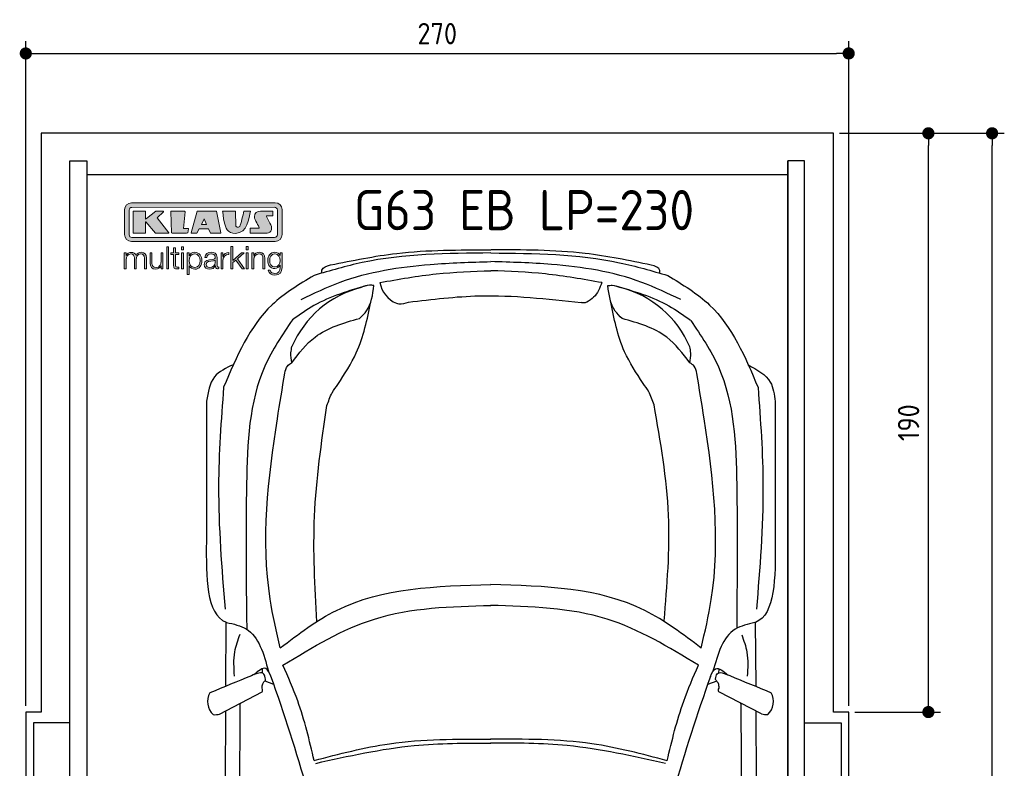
# Model space of a CAD drawing. Header units: millimetres. Extents: x -20 to 3211, y -1152 to 5573.
# Tile 2 of 2: x -20 to 3211, y 3115 to 5573. Entities that reach past the tile are written whole.
import ezdxf

# ---------------------------------------------------------------- set-up
doc = ezdxf.new("R2010")
doc.units = ezdxf.units.MM
for name, color, linetype in [('4', 3, 'Continuous'), ('5', 3, 'Continuous'), ('Car', 10, 'Continuous'), ('Logo', 7, 'Continuous')]:
    doc.layers.add(name, color=color, linetype=linetype)
doc.styles.get("Standard").update_dxf_attribs({"font": 'ISOCP.SHX'})
doc.dimstyles.new('GEN-ISO', dxfattribs={"dimscale": 20, "dimtxt": 3.5, "dimasz": 2, "dimexe": 2, "dimexo": 1, "dimgap": 1.5, "dimtad": 1, "dimdec": 1, "dimdsep": 46, "dimtxsty": 'Standard', "dimblk": 'PUNKT', "dimcen": 2, "dimclrd": 256, "dimclre": 256, "dimclrt": 2, "dimadec": 0, "dimazin": 0, "dimtp": 0.1, "dimtm": 0.1, "dimtfac": 0.71, "dimtdec": 1, "dimtmove": 2, "dimatfit": 3, "dimldrblk": 'PUNKT', "dimfxl": 0, "dimtolj": 1, "dimarcsym": 0})

# ---------------------------------------------------------------- blocks, each defined once
blk = doc.blocks.new('PUNKT')
at = {"layer": '4', "color": 0, "linetype": 'ByBlock'}
blk.add_line((-0.5, 0), (-1, 0), dxfattribs=at)
at = {"layer": '4', "color": 0, "linetype": 'ByBlock', "const_width": 0.5}
blk.add_lwpolyline([(-0.25, 0, 1), (0.25, 0, 1)], format="xyb", close=True, dxfattribs=at)
blk = doc.blocks.new('*D3')
at = {"layer": '5', "lineweight": -2}
for p, q in [((0, 3320), (0, 5502.1)), ((2700, 3320), (2700, 5502.1)), ((40, 5462.1), (2660, 5462.1))]:
    blk.add_line(p, q, dxfattribs=at)
at = {"layer": 'DEFPOINTS', "color": 0}
for p in [(2700, 5462.1), (0, 3300), (2700, 3300)]:
    blk.add_point(p, dxfattribs=at)
at = {"layer": '5', "lineweight": -2, "xscale": 40, "yscale": 40, "zscale": 40, "rotation": 180}
blk.add_blockref('PUNKT', (0, 5462.1), dxfattribs=at)
at = {"layer": '5', "lineweight": -2, "xscale": 40, "yscale": 40, "zscale": 40}
blk.add_blockref('PUNKT', (2700, 5462.1), dxfattribs=at)
at = {"layer": '5', "color": 2, "insert": (1350, 5527.1), "char_height": 70, "attachment_point": 5}
blk.add_mtext('270', dxfattribs=at)
blk = doc.blocks.new('*D4')
at = {"layer": '5', "lineweight": -2}
for p, q in [((2670, 5200), (3001.5, 5200)), ((2961.5, 3340), (2961.5, 5160)), ((2720, 3300), (3001.5, 3300))]:
    blk.add_line(p, q, dxfattribs=at)
at = {"layer": 'DEFPOINTS', "color": 0}
for p in [(2650, 5200), (2961.5, 5200), (2700, 3300)]:
    blk.add_point(p, dxfattribs=at)
at = {"layer": '5', "lineweight": -2, "xscale": 40, "yscale": 40, "zscale": 40}
for p, rotation in [((2961.5, 5200), 90), ((2961.5, 3300), 270)]:
    blk.add_blockref('PUNKT', p, dxfattribs=dict(at, rotation=rotation))
at = {"layer": '5', "color": 2, "insert": (2896.5, 4250), "char_height": 70, "attachment_point": 5, "rotation": 90}
blk.add_mtext('190', dxfattribs=at)
blk = doc.blocks.new('*D5')
at = {"layer": '5', "lineweight": -2}
for p, q in [((2720, 5200), (3210.6, 5200)), ((3170.6, 40), (3170.6, 5160)), ((2670, 0), (3210.6, 0))]:
    blk.add_line(p, q, dxfattribs=at)
at = {"layer": 'DEFPOINTS', "color": 0}
for p in [(2700, 5200), (3170.6, 5200), (2650, 0)]:
    blk.add_point(p, dxfattribs=at)
at = {"layer": '5', "lineweight": -2, "xscale": 40, "yscale": 40, "zscale": 40}
for p, rotation in [((3170.6, 5200), 90), ((3170.6, 0), 270)]:
    blk.add_blockref('PUNKT', p, dxfattribs=dict(at, rotation=rotation))
at = {"layer": '5', "color": 2, "insert": (3105.6, 2600), "char_height": 70, "attachment_point": 5, "rotation": 90}
blk.add_mtext('\\A1;520', dxfattribs=at)
blk = doc.blocks.new('KLAUS')
at = {"layer": 'Logo'}
h = blk.add_hatch(color=8, dxfattribs=at)
h.dxf.hatch_style = 2
edge = h.paths.add_edge_path()
edge.add_spline(control_points=[(3.6, 29.09), (2.88, 29.09), (2.3, 28.51), (2.3, 27.8), (2.3, 27.8), (2.3, 16.11), (2.3, 16.11), (2.3, 15.39), (2.88, 14.81), (3.6, 14.81), (3.6, 14.81), (71.16, 14.81), (71.16, 14.81), (71.88, 14.81), (72.46, 15.39), (72.46, 16.11), (72.46, 16.11), (72.46, 27.8), (72.46, 27.8), (72.46, 28.51), (71.88, 29.09), (71.16, 29.09), (71.16, 29.09), (3.6, 29.09), (3.6, 29.09), (3.6, 29.09), (3.6, 29.09), (3.6, 29.09)], knot_values=[0, 0, 0, 0, 1, 1, 1, 2, 2, 2, 3, 3, 3, 4, 4, 4, 5, 5, 5, 6, 6, 6, 7, 7, 7, 8, 8, 8, 9, 9, 9, 9], degree=3, periodic=0)
edge = h.paths.add_edge_path()
edge.add_spline(control_points=[(3.35, 31.23), (3.35, 31.23), (71.47, 31.23), (71.47, 31.23), (73.26, 31.23), (74.71, 29.77), (74.71, 27.99), (74.71, 27.99), (74.71, 16.17), (74.71, 16.17), (74.71, 14.38), (73.26, 12.93), (71.47, 12.93), (71.47, 12.93), (3.35, 12.93), (3.35, 12.93), (1.56, 12.93), (0.11, 14.38), (0.11, 16.17), (0.11, 16.17), (0.11, 27.99), (0.11, 27.99), (0.11, 29.77), (1.56, 31.23), (3.35, 31.23), (3.35, 31.23), (3.35, 31.23), (3.35, 31.23)], knot_values=[0, 0, 0, 0, 1, 1, 1, 2, 2, 2, 3, 3, 3, 4, 4, 4, 5, 5, 5, 6, 6, 6, 7, 7, 7, 8, 8, 8, 9, 9, 9, 9], degree=3, periodic=0)
h = blk.add_hatch(color=8, dxfattribs=at)
h.dxf.hatch_style = 2
edge = h.paths.add_edge_path()
edge.add_spline(control_points=[(4.5, 27.33), (4.5, 27.33), (9.7, 27.33), (9.7, 27.33), (9.84, 27.33), (9.96, 27.22), (9.96, 27.08), (9.96, 27.08), (9.96, 23.69), (9.96, 23.69), (9.96, 23.69), (9.94, 23.64), (10.04, 23.59), (10.14, 23.53), (10.2, 23.57), (10.2, 23.57), (10.2, 23.57), (10.51, 23.75), (10.51, 23.75), (10.51, 23.75), (14.94, 27.33), (14.94, 27.33), (14.94, 27.33), (18.41, 27.33), (18.41, 27.33), (18.41, 27.33), (18.49, 27.33), (18.56, 27.2), (18.65, 27.04), (18.53, 26.91), (18.53, 26.91), (18.53, 26.91), (15.49, 24.11), (15.49, 24.11), (15.49, 24.11), (21.14, 17.06), (21.14, 17.06), (21.14, 17.06), (21.13, 16.91), (21.13, 16.91), (21.08, 16.84), (20.99, 16.82), (20.99, 16.82), (20.99, 16.82), (14.7, 16.82), (14.7, 16.82), (14.7, 16.82), (10.26, 22.17), (10.26, 22.17), (10.26, 22.17), (10.19, 22.24), (10.08, 22.21), (9.97, 22.18), (9.96, 22.11), (9.96, 22.11), (9.96, 22.11), (9.96, 17.08), (9.96, 17.08), (9.96, 16.94), (9.84, 16.82), (9.7, 16.82), (9.7, 16.82), (4.5, 16.82), (4.5, 16.82), (4.36, 16.82), (4.25, 16.94), (4.25, 17.08), (4.25, 17.08), (4.25, 27.08), (4.25, 27.08), (4.25, 27.22), (4.36, 27.33), (4.5, 27.33), (4.5, 27.33), (4.5, 27.33), (4.5, 27.33)], knot_values=[0, 0, 0, 0, 1, 1, 1, 2, 2, 2, 3, 3, 3, 4, 4, 4, 5, 5, 5, 6, 6, 6, 7, 7, 7, 8, 8, 8, 9, 9, 9, 10, 10, 10, 11, 11, 11, 12, 12, 12, 13, 13, 13, 14, 14, 14, 15, 15, 15, 16, 16, 16, 17, 17, 17, 18, 18, 18, 19, 19, 19, 20, 20, 20, 21, 21, 21, 22, 22, 22, 23, 23, 23, 24, 24, 24, 25, 25, 25, 25], degree=3, periodic=0)
h = blk.add_hatch(color=8, dxfattribs=at)
h.dxf.hatch_style = 2
h.paths.add_polyline_path([(22.42, 17.06), (21.97, 27.15), (22.24, 27.33), (28.55, 27.33), (28.86, 26.97), (28.01, 19.08), (30.26, 19.07), (30.44, 18.95), (30.08, 16.95), (29.49, 16.82), (22.6, 16.82)])
h = blk.add_hatch(color=8, dxfattribs=at)
h.paths.add_polyline_path([(36.52, 21.01), (38.93, 21.01), (37.87, 23.57)])
h.paths.add_polyline_path([(34.52, 27.33), (43.65, 27.33), (45.76, 16.94), (45.57, 16.82), (40.83, 16.82), (39.89, 18.95), (35.42, 18.95), (34.27, 16.82), (31.78, 16.82), (31.66, 17)])
h = blk.add_hatch(color=8, dxfattribs=at)
h.dxf.hatch_style = 2
edge = h.paths.add_edge_path()
edge.add_spline(control_points=[(52.69, 27.32), (52.69, 27.32), (52.88, 20.14), (52.88, 20.14), (53.01, 19.89), (53.2, 19.77), (53.43, 19.71), (53.91, 19.59), (54.43, 19.57), (54.64, 20.03), (55.23, 21.34), (56.27, 25.45), (56.6, 27.33), (56.6, 27.33), (59.77, 27.33), (59.77, 27.33), (58.77, 23.9), (58.56, 16.82), (52.63, 16.76), (48.72, 16.72), (48.01, 19.35), (47.27, 22.24), (46.89, 23.68), (46.54, 27.33), (46.54, 27.33), (46.54, 27.33), (52.69, 27.32), (52.69, 27.32), (52.69, 27.32), (52.69, 27.32), (52.69, 27.32)], knot_values=[0, 0, 0, 0, 1, 1, 1, 2, 2, 2, 3, 3, 3, 4, 4, 4, 5, 5, 5, 6, 6, 6, 7, 7, 7, 8, 8, 8, 9, 9, 9, 10, 10, 10, 10], degree=3, periodic=0)
h = blk.add_hatch(color=8, dxfattribs=at)
h.dxf.hatch_style = 2
edge = h.paths.add_edge_path()
edge.add_spline(control_points=[(64.46, 27.33), (64.46, 27.33), (70.31, 27.33), (70.31, 27.33), (70.31, 26.52), (70.31, 26.02), (70.31, 25.12), (70.31, 25.12), (67.3, 25.12), (67.3, 25.12), (67.24, 25.04), (67.25, 25.11), (67.25, 24.91), (67.25, 24.88), (69.73, 20.38), (69.73, 19.57), (69.73, 16.4), (67.22, 16.81), (65.9, 16.82), (65.9, 16.82), (59.59, 16.82), (59.59, 16.82), (59.59, 17.76), (59.59, 18.23), (59.59, 19.14), (59.59, 19.14), (63.75, 19.14), (63.75, 19.14), (63.82, 19.22), (63.81, 19.11), (63.81, 19.31), (63.81, 20.32), (61.58, 23.06), (61.58, 24.63), (61.58, 26.33), (62.83, 27.34), (64.46, 27.33), (64.46, 27.33), (64.46, 27.33), (64.46, 27.33)], knot_values=[0, 0, 0, 0, 1, 1, 1, 2, 2, 2, 3, 3, 3, 4, 4, 4, 5, 5, 5, 6, 6, 6, 7, 7, 7, 8, 8, 8, 9, 9, 9, 10, 10, 10, 11, 11, 11, 12, 12, 12, 13, 13, 13, 13], degree=3, periodic=0)
h = blk.add_hatch(color=30, dxfattribs=at)
h.dxf.hatch_style = 2
h.paths.add_polyline_path([(20.07, 0), (20.99, 0), (20.99, 10.45), (20.07, 10.45)])
h = blk.add_hatch(color=30, dxfattribs=at)
h.dxf.hatch_style = 2
edge = h.paths.add_edge_path()
edge.add_spline(control_points=[(24.22, 9.82), (24.22, 9.82), (23.3, 9.82), (23.3, 9.82), (23.3, 9.82), (23.3, 7.55), (23.3, 7.55), (23.3, 7.55), (21.98, 7.55), (21.98, 7.55), (21.98, 7.55), (21.98, 6.78), (21.98, 6.78), (21.98, 6.78), (23.3, 6.78), (23.3, 6.78), (23.3, 6.78), (23.3, 1.61), (23.3, 1.61), (23.28, 0.32), (23.71, -0.09), (24.94, -0.09), (25.22, -0.09), (25.48, -0.06), (25.76, -0.06), (25.76, -0.06), (25.76, 0.73), (25.76, 0.73), (25.5, 0.7), (25.23, 0.69), (24.97, 0.69), (24.31, 0.73), (24.22, 1.08), (24.22, 1.68), (24.22, 1.68), (24.22, 6.78), (24.22, 6.78), (24.22, 6.78), (25.76, 6.78), (25.76, 6.78), (25.76, 6.78), (25.76, 7.55), (25.76, 7.55), (25.76, 7.55), (24.22, 7.55), (24.22, 7.55), (24.22, 7.55), (24.22, 9.82), (24.22, 9.82), (24.22, 9.82), (24.22, 9.82), (24.22, 9.82)], knot_values=[0, 0, 0, 0, 1, 1, 1, 2, 2, 2, 3, 3, 3, 4, 4, 4, 5, 5, 5, 6, 6, 6, 7, 7, 7, 8, 8, 8, 9, 9, 9, 10, 10, 10, 11, 11, 11, 12, 12, 12, 13, 13, 13, 14, 14, 14, 15, 15, 15, 16, 16, 16, 17, 17, 17, 17], degree=3, periodic=0)
h = blk.add_hatch(color=30, dxfattribs=at)
h.paths.add_polyline_path([(27.1, 0), (28.03, 0), (28.03, 7.55), (27.1, 7.55)])
h.paths.add_polyline_path([(27.1, 8.98), (28.03, 8.98), (28.03, 10.45), (27.1, 10.45)])
h = blk.add_hatch(color=30, dxfattribs=at)
h.dxf.hatch_style = 2
h.paths.add_polyline_path([(50.4, 0), (51.32, 0), (51.32, 2.87), (52.82, 4.11), (55.8, 0), (56.96, 0), (53.52, 4.76), (56.74, 7.55), (55.51, 7.55), (51.32, 3.89), (51.32, 10.45), (50.4, 10.45)])
h = blk.add_hatch(color=30, dxfattribs=at)
h.paths.add_polyline_path([(57.74, 0), (58.66, 0), (58.66, 7.55), (57.74, 7.55)])
h.paths.add_polyline_path([(57.74, 8.98), (58.66, 8.98), (58.66, 10.45), (57.74, 10.45)])
h = blk.add_hatch(color=30, dxfattribs=at)
h.dxf.hatch_style = 2
edge = h.paths.add_edge_path()
edge.add_spline(control_points=[(0, 0), (0, 0), (0.92, 0), (0.92, 0), (0.92, 0), (0.92, 4.22), (0.92, 4.22), (0.94, 5.8), (1.58, 7), (3.18, 7), (4.35, 7), (4.77, 6.15), (4.76, 5.12), (4.76, 5.12), (4.76, 0), (4.76, 0), (4.76, 0), (5.68, 0), (5.68, 0), (5.68, 0), (5.68, 4.27), (5.68, 4.27), (5.68, 5.68), (6.14, 7), (7.73, 7), (9.05, 7), (9.52, 6.32), (9.52, 5.08), (9.52, 5.08), (9.52, 0), (9.52, 0), (9.52, 0), (10.44, 0), (10.44, 0), (10.44, 0), (10.44, 5.12), (10.44, 5.12), (10.44, 6.91), (9.59, 7.77), (7.94, 7.77), (6.94, 7.77), (5.99, 7.29), (5.54, 6.3), (5.26, 7.29), (4.36, 7.77), (3.37, 7.77), (2.17, 7.77), (1.38, 7.19), (0.89, 6.28), (0.89, 6.28), (0.85, 6.28), (0.85, 6.28), (0.85, 6.28), (0.85, 7.55), (0.85, 7.55), (0.85, 7.55), (0, 7.55), (0, 7.55), (0, 7.55), (0, 0), (0, 0), (0, 0), (0, 0), (0, 0)], knot_values=[0, 0, 0, 0, 1, 1, 1, 2, 2, 2, 3, 3, 3, 4, 4, 4, 5, 5, 5, 6, 6, 6, 7, 7, 7, 8, 8, 8, 9, 9, 9, 10, 10, 10, 11, 11, 11, 12, 12, 12, 13, 13, 13, 14, 14, 14, 15, 15, 15, 16, 16, 16, 17, 17, 17, 18, 18, 18, 19, 19, 19, 20, 20, 20, 21, 21, 21, 21], degree=3, periodic=0)
h = blk.add_hatch(color=30, dxfattribs=at)
h.dxf.hatch_style = 2
edge = h.paths.add_edge_path()
edge.add_spline(control_points=[(18.31, 7.55), (18.31, 7.55), (17.39, 7.55), (17.39, 7.55), (17.39, 7.55), (17.39, 3.59), (17.39, 3.59), (17.39, 2.05), (16.7, 0.56), (15.12, 0.56), (13.66, 0.56), (13.15, 1.27), (13.1, 2.64), (13.1, 2.64), (13.1, 7.55), (13.1, 7.55), (13.1, 7.55), (12.18, 7.55), (12.18, 7.55), (12.18, 7.55), (12.18, 2.65), (12.18, 2.65), (12.18, 0.89), (12.93, -0.22), (14.83, -0.22), (15.96, -0.22), (16.95, 0.35), (17.44, 1.36), (17.44, 1.36), (17.47, 1.36), (17.47, 1.36), (17.47, 1.36), (17.47, 0), (17.47, 0), (17.47, 0), (18.31, 0), (18.31, 0), (18.31, 0), (18.31, 7.55), (18.31, 7.55), (18.31, 7.55), (18.31, 7.55), (18.31, 7.55)], knot_values=[0, 0, 0, 0, 1, 1, 1, 2, 2, 2, 3, 3, 3, 4, 4, 4, 5, 5, 5, 6, 6, 6, 7, 7, 7, 8, 8, 8, 9, 9, 9, 10, 10, 10, 11, 11, 11, 12, 12, 12, 13, 13, 13, 14, 14, 14, 14], degree=3, periodic=0)
h = blk.add_hatch(color=30, dxfattribs=at)
edge = h.paths.add_edge_path()
edge.add_spline(control_points=[(35.84, 3.78), (35.84, 2.21), (35.12, 0.56), (33.37, 0.56), (31.4, 0.56), (30.72, 2.21), (30.72, 3.78), (30.72, 5.49), (31.33, 7), (33.37, 7), (35.12, 7), (35.84, 5.34), (35.84, 3.78), (35.84, 3.78), (35.84, 3.78), (35.84, 3.78)], knot_values=[0, 0, 0, 0, 1, 1, 1, 2, 2, 2, 3, 3, 3, 4, 4, 4, 5, 5, 5, 5], degree=3, periodic=0)
edge = h.paths.add_edge_path()
edge.add_spline(control_points=[(29.79, -2.8), (29.79, -2.8), (30.72, -2.8), (30.72, -2.8), (30.72, -2.8), (30.72, 1.43), (30.72, 1.43), (30.72, 1.43), (30.74, 1.43), (30.74, 1.43), (31.14, 0.35), (32.24, -0.22), (33.37, -0.22), (35.66, -0.22), (36.76, 1.64), (36.76, 3.78), (36.76, 5.91), (35.66, 7.77), (33.37, 7.77), (32.15, 7.77), (31.1, 7.14), (30.67, 6.12), (30.67, 6.12), (30.64, 6.12), (30.64, 6.12), (30.64, 6.12), (30.64, 7.55), (30.64, 7.55), (30.64, 7.55), (29.79, 7.55), (29.79, 7.55), (29.79, 7.55), (29.79, -2.8), (29.79, -2.8), (29.79, -2.8), (29.79, -2.8), (29.79, -2.8)], knot_values=[0, 0, 0, 0, 1, 1, 1, 2, 2, 2, 3, 3, 3, 4, 4, 4, 5, 5, 5, 6, 6, 6, 7, 7, 7, 8, 8, 8, 9, 9, 9, 10, 10, 10, 11, 11, 11, 12, 12, 12, 12], degree=3, periodic=0)
h = blk.add_hatch(color=30, dxfattribs=at)
edge = h.paths.add_edge_path()
edge.add_spline(control_points=[(43.03, 2.93), (43.04, 1.45), (41.8, 0.56), (40.39, 0.56), (39.53, 0.56), (38.71, 1.13), (38.71, 2.05), (38.71, 3.53), (40.66, 3.51), (42.22, 3.79), (42.47, 3.84), (42.88, 3.91), (43, 4.13), (43, 4.13), (43.03, 4.13), (43.03, 4.13), (43.03, 4.13), (43.03, 2.93), (43.03, 2.93), (43.03, 2.93), (43.03, 2.93), (43.03, 2.93)], knot_values=[0, 0, 0, 0, 1, 1, 1, 2, 2, 2, 3, 3, 3, 4, 4, 4, 5, 5, 5, 6, 6, 6, 7, 7, 7, 7], degree=3, periodic=0)
edge = h.paths.add_edge_path()
edge.add_spline(control_points=[(39.03, 5.24), (39.06, 6.47), (39.91, 7), (41.05, 7), (42.14, 7), (43.03, 6.69), (43.03, 5.45), (43.03, 4.61), (42.6, 4.51), (41.84, 4.42), (39.85, 4.19), (37.79, 4.11), (37.79, 1.99), (37.79, 0.47), (38.93, -0.22), (40.32, -0.22), (41.77, -0.22), (42.43, 0.34), (43.07, 1.32), (43.07, 1.32), (43.1, 1.32), (43.1, 1.32), (43.1, 0.53), (43.25, 0), (44.19, 0), (44.43, 0), (44.58, 0.01), (44.79, 0.06), (44.79, 0.06), (44.79, 0.83), (44.79, 0.83), (44.71, 0.81), (44.6, 0.78), (44.49, 0.78), (44.13, 0.78), (43.95, 0.98), (43.95, 1.33), (43.95, 1.33), (43.95, 5.34), (43.95, 5.34), (43.95, 7.36), (42.5, 7.77), (41.17, 7.77), (39.44, 7.77), (38.2, 7.01), (38.11, 5.24), (38.11, 5.24), (39.03, 5.24), (39.03, 5.24), (39.03, 5.24), (39.03, 5.24), (39.03, 5.24)], knot_values=[0, 0, 0, 0, 1, 1, 1, 2, 2, 2, 3, 3, 3, 4, 4, 4, 5, 5, 5, 6, 6, 6, 7, 7, 7, 8, 8, 8, 9, 9, 9, 10, 10, 10, 11, 11, 11, 12, 12, 12, 13, 13, 13, 14, 14, 14, 15, 15, 15, 16, 16, 16, 17, 17, 17, 17], degree=3, periodic=0)
h = blk.add_hatch(color=30, dxfattribs=at)
h.dxf.hatch_style = 2
edge = h.paths.add_edge_path()
edge.add_spline(control_points=[(45.79, 0), (45.79, 0), (46.71, 0), (46.71, 0), (46.71, 0), (46.71, 4.03), (46.71, 4.03), (46.71, 5.59), (47.85, 6.82), (49.52, 6.73), (49.52, 6.73), (49.52, 7.66), (49.52, 7.66), (48.16, 7.72), (47.14, 7), (46.67, 5.78), (46.67, 5.78), (46.64, 5.78), (46.64, 5.78), (46.64, 5.78), (46.64, 7.55), (46.64, 7.55), (46.64, 7.55), (45.79, 7.55), (45.79, 7.55), (45.79, 7.55), (45.79, 0), (45.79, 0), (45.79, 0), (45.79, 0), (45.79, 0)], knot_values=[0, 0, 0, 0, 1, 1, 1, 2, 2, 2, 3, 3, 3, 4, 4, 4, 5, 5, 5, 6, 6, 6, 7, 7, 7, 8, 8, 8, 9, 9, 9, 10, 10, 10, 10], degree=3, periodic=0)
h = blk.add_hatch(color=30, dxfattribs=at)
h.dxf.hatch_style = 2
edge = h.paths.add_edge_path()
edge.add_spline(control_points=[(60.41, 0), (60.41, 0), (61.33, 0), (61.33, 0), (61.33, 0), (61.33, 4.41), (61.33, 4.41), (61.36, 5.89), (62.24, 7), (63.7, 7), (65.2, 7), (65.62, 6.02), (65.62, 4.71), (65.62, 4.71), (65.62, 0), (65.62, 0), (65.62, 0), (66.54, 0), (66.54, 0), (66.54, 0), (66.54, 4.86), (66.54, 4.86), (66.54, 6.66), (65.9, 7.77), (63.78, 7.77), (62.71, 7.77), (61.7, 7.16), (61.36, 6.25), (61.36, 6.25), (61.33, 6.25), (61.33, 6.25), (61.33, 6.25), (61.33, 7.55), (61.33, 7.55), (61.33, 7.55), (60.41, 7.55), (60.41, 7.55), (60.41, 7.55), (60.41, 0), (60.41, 0), (60.41, 0), (60.41, 0), (60.41, 0)], knot_values=[0, 0, 0, 0, 1, 1, 1, 2, 2, 2, 3, 3, 3, 4, 4, 4, 5, 5, 5, 6, 6, 6, 7, 7, 7, 8, 8, 8, 9, 9, 9, 10, 10, 10, 11, 11, 11, 12, 12, 12, 13, 13, 13, 14, 14, 14, 14], degree=3, periodic=0)
h = blk.add_hatch(color=30, dxfattribs=at)
edge = h.paths.add_edge_path()
edge.add_spline(control_points=[(71.32, 0.86), (69.62, 0.86), (68.83, 2.34), (68.83, 3.86), (68.83, 5.43), (69.56, 7), (71.32, 7), (73.06, 7), (73.75, 5.34), (73.75, 3.86), (73.75, 2.33), (72.91, 0.86), (71.32, 0.86), (71.32, 0.86), (71.32, 0.86), (71.32, 0.86)], knot_values=[0, 0, 0, 0, 1, 1, 1, 2, 2, 2, 3, 3, 3, 4, 4, 4, 5, 5, 5, 5], degree=3, periodic=0)
edge = h.paths.add_edge_path()
edge.add_spline(control_points=[(74.67, 7.55), (74.67, 7.55), (73.75, 7.55), (73.75, 7.55), (73.75, 7.55), (73.75, 6.25), (73.75, 6.25), (73.75, 6.25), (73.72, 6.25), (73.72, 6.25), (73.35, 7.09), (72.41, 7.77), (71.32, 7.77), (69.13, 7.77), (67.9, 6.05), (67.9, 3.97), (67.9, 1.82), (68.9, 0.09), (71.32, 0.09), (72.4, 0.09), (73.29, 0.72), (73.72, 1.64), (73.72, 1.64), (73.75, 1.64), (73.75, 1.64), (73.75, 1.64), (73.75, 0.61), (73.75, 0.61), (73.75, -1.23), (73.01, -2.24), (71.32, -2.24), (70.29, -2.24), (69.31, -1.85), (69.1, -0.73), (69.1, -0.73), (68.18, -0.73), (68.18, -0.73), (68.31, -2.34), (69.81, -3.02), (71.32, -3.02), (73.79, -3.02), (74.65, -1.64), (74.67, 0.61), (74.67, 0.61), (74.67, 7.55), (74.67, 7.55), (74.67, 7.55), (74.67, 7.55), (74.67, 7.55)], knot_values=[0, 0, 0, 0, 1, 1, 1, 2, 2, 2, 3, 3, 3, 4, 4, 4, 5, 5, 5, 6, 6, 6, 7, 7, 7, 8, 8, 8, 9, 9, 9, 10, 10, 10, 11, 11, 11, 12, 12, 12, 13, 13, 13, 14, 14, 14, 15, 15, 15, 16, 16, 16, 16], degree=3, periodic=0)
at = {"layer": 'Logo', "lineweight": 0}
for points in [[(22.42, 17.06), (21.97, 27.15), (22.24, 27.33), (28.55, 27.33), (28.86, 26.97), (28.01, 19.08), (30.26, 19.07), (30.44, 18.95), (30.08, 16.95), (29.49, 16.82), (22.6, 16.82), (22.42, 17.06), (22.42, 17.06)], [(34.52, 27.33), (43.65, 27.33), (45.76, 16.94), (45.57, 16.82), (40.83, 16.82), (39.89, 18.95), (35.42, 18.95), (34.27, 16.82), (31.78, 16.82), (31.66, 17), (34.52, 27.33), (34.52, 27.33)], [(36.52, 21.01), (38.93, 21.01), (37.87, 23.57), (36.52, 21.01), (36.52, 21.01)], [(20.07, 0), (20.99, 0), (20.99, 10.45), (20.07, 10.45), (20.07, 0), (20.07, 0)], [(27.1, 8.98), (28.03, 8.98), (28.03, 10.45), (27.1, 10.45), (27.1, 8.98), (27.1, 8.98)], [(50.4, 0), (51.32, 0), (51.32, 2.87), (52.82, 4.11), (55.8, 0), (56.96, 0), (53.52, 4.76), (56.74, 7.55), (55.51, 7.55), (51.32, 3.89), (51.32, 10.45), (50.4, 10.45), (50.4, 0), (50.4, 0)], [(57.74, 8.98), (58.66, 8.98), (58.66, 10.45), (57.74, 10.45), (57.74, 8.98), (57.74, 8.98)], [(27.1, 0), (28.03, 0), (28.03, 7.55), (27.1, 7.55), (27.1, 0), (27.1, 0)], [(57.74, 0), (58.66, 0), (58.66, 7.55), (57.74, 7.55), (57.74, 0), (57.74, 0)]]:
    blk.add_lwpolyline(points, dxfattribs=at)
for points, knots in [([(3.35, 31.23), (3.35, 31.23), (71.47, 31.23), (71.47, 31.23), (73.26, 31.23), (74.71, 29.77), (74.71, 27.99), (74.71, 27.99), (74.71, 16.17), (74.71, 16.17), (74.71, 14.38), (73.26, 12.93), (71.47, 12.93), (71.47, 12.93), (3.35, 12.93), (3.35, 12.93), (1.56, 12.93), (0.11, 14.38), (0.11, 16.17), (0.11, 16.17), (0.11, 27.99), (0.11, 27.99), (0.11, 29.77), (1.56, 31.23), (3.35, 31.23), (3.35, 31.23), (3.35, 31.23), (3.35, 31.23)], [0, 0, 0, 0, 1, 1, 1, 2, 2, 2, 3, 3, 3, 4, 4, 4, 5, 5, 5, 6, 6, 6, 7, 7, 7, 8, 8, 8, 9, 9, 9, 9]), ([(3.6, 29.09), (2.88, 29.09), (2.3, 28.51), (2.3, 27.8), (2.3, 27.8), (2.3, 16.11), (2.3, 16.11), (2.3, 15.39), (2.88, 14.81), (3.6, 14.81), (3.6, 14.81), (71.16, 14.81), (71.16, 14.81), (71.88, 14.81), (72.46, 15.39), (72.46, 16.11), (72.46, 16.11), (72.46, 27.8), (72.46, 27.8), (72.46, 28.51), (71.88, 29.09), (71.16, 29.09), (71.16, 29.09), (3.6, 29.09), (3.6, 29.09), (3.6, 29.09), (3.6, 29.09), (3.6, 29.09)], [0, 0, 0, 0, 1, 1, 1, 2, 2, 2, 3, 3, 3, 4, 4, 4, 5, 5, 5, 6, 6, 6, 7, 7, 7, 8, 8, 8, 9, 9, 9, 9]), ([(4.5, 27.33), (4.5, 27.33), (9.7, 27.33), (9.7, 27.33), (9.84, 27.33), (9.96, 27.22), (9.96, 27.08), (9.96, 27.08), (9.96, 23.69), (9.96, 23.69), (9.96, 23.69), (9.94, 23.64), (10.04, 23.59), (10.14, 23.53), (10.2, 23.57), (10.2, 23.57), (10.2, 23.57), (10.51, 23.75), (10.51, 23.75), (10.51, 23.75), (14.94, 27.33), (14.94, 27.33), (14.94, 27.33), (18.41, 27.33), (18.41, 27.33), (18.41, 27.33), (18.49, 27.33), (18.56, 27.2), (18.65, 27.04), (18.53, 26.91), (18.53, 26.91), (18.53, 26.91), (15.49, 24.11), (15.49, 24.11), (15.49, 24.11), (21.14, 17.06), (21.14, 17.06), (21.14, 17.06), (21.13, 16.91), (21.13, 16.91), (21.08, 16.84), (20.99, 16.82), (20.99, 16.82), (20.99, 16.82), (14.7, 16.82), (14.7, 16.82), (14.7, 16.82), (10.26, 22.17), (10.26, 22.17), (10.26, 22.17), (10.19, 22.24), (10.08, 22.21), (9.97, 22.18), (9.96, 22.11), (9.96, 22.11), (9.96, 22.11), (9.96, 17.08), (9.96, 17.08), (9.96, 16.94), (9.84, 16.82), (9.7, 16.82), (9.7, 16.82), (4.5, 16.82), (4.5, 16.82), (4.36, 16.82), (4.25, 16.94), (4.25, 17.08), (4.25, 17.08), (4.25, 27.08), (4.25, 27.08), (4.25, 27.22), (4.36, 27.33), (4.5, 27.33), (4.5, 27.33), (4.5, 27.33), (4.5, 27.33)], [0, 0, 0, 0, 1, 1, 1, 2, 2, 2, 3, 3, 3, 4, 4, 4, 5, 5, 5, 6, 6, 6, 7, 7, 7, 8, 8, 8, 9, 9, 9, 10, 10, 10, 11, 11, 11, 12, 12, 12, 13, 13, 13, 14, 14, 14, 15, 15, 15, 16, 16, 16, 17, 17, 17, 18, 18, 18, 19, 19, 19, 20, 20, 20, 21, 21, 21, 22, 22, 22, 23, 23, 23, 24, 24, 24, 25, 25, 25, 25]), ([(52.69, 27.32), (52.69, 27.32), (52.88, 20.14), (52.88, 20.14), (53.01, 19.89), (53.2, 19.77), (53.43, 19.71), (53.91, 19.59), (54.43, 19.57), (54.64, 20.03), (55.23, 21.34), (56.27, 25.45), (56.6, 27.33), (56.6, 27.33), (59.77, 27.33), (59.77, 27.33), (58.77, 23.9), (58.56, 16.82), (52.63, 16.76), (48.72, 16.72), (48.01, 19.35), (47.27, 22.24), (46.89, 23.68), (46.54, 27.33), (46.54, 27.33), (46.54, 27.33), (52.69, 27.32), (52.69, 27.32), (52.69, 27.32), (52.69, 27.32), (52.69, 27.32)], [0, 0, 0, 0, 1, 1, 1, 2, 2, 2, 3, 3, 3, 4, 4, 4, 5, 5, 5, 6, 6, 6, 7, 7, 7, 8, 8, 8, 9, 9, 9, 10, 10, 10, 10]), ([(64.46, 27.33), (64.46, 27.33), (70.31, 27.33), (70.31, 27.33), (70.31, 26.52), (70.31, 26.02), (70.31, 25.12), (70.31, 25.12), (67.3, 25.12), (67.3, 25.12), (67.24, 25.04), (67.25, 25.11), (67.25, 24.91), (67.25, 24.88), (69.73, 20.38), (69.73, 19.57), (69.73, 16.4), (67.22, 16.81), (65.9, 16.82), (65.9, 16.82), (59.59, 16.82), (59.59, 16.82), (59.59, 17.76), (59.59, 18.23), (59.59, 19.14), (59.59, 19.14), (63.75, 19.14), (63.75, 19.14), (63.82, 19.22), (63.81, 19.11), (63.81, 19.31), (63.81, 20.32), (61.58, 23.06), (61.58, 24.63), (61.58, 26.33), (62.83, 27.34), (64.46, 27.33), (64.46, 27.33), (64.46, 27.33), (64.46, 27.33)], [0, 0, 0, 0, 1, 1, 1, 2, 2, 2, 3, 3, 3, 4, 4, 4, 5, 5, 5, 6, 6, 6, 7, 7, 7, 8, 8, 8, 9, 9, 9, 10, 10, 10, 11, 11, 11, 12, 12, 12, 13, 13, 13, 13]), ([(24.22, 9.82), (24.22, 9.82), (23.3, 9.82), (23.3, 9.82), (23.3, 9.82), (23.3, 7.55), (23.3, 7.55), (23.3, 7.55), (21.98, 7.55), (21.98, 7.55), (21.98, 7.55), (21.98, 6.78), (21.98, 6.78), (21.98, 6.78), (23.3, 6.78), (23.3, 6.78), (23.3, 6.78), (23.3, 1.61), (23.3, 1.61), (23.28, 0.32), (23.71, -0.09), (24.94, -0.09), (25.22, -0.09), (25.48, -0.06), (25.76, -0.06), (25.76, -0.06), (25.76, 0.73), (25.76, 0.73), (25.5, 0.7), (25.23, 0.69), (24.97, 0.69), (24.31, 0.73), (24.22, 1.08), (24.22, 1.68), (24.22, 1.68), (24.22, 6.78), (24.22, 6.78), (24.22, 6.78), (25.76, 6.78), (25.76, 6.78), (25.76, 6.78), (25.76, 7.55), (25.76, 7.55), (25.76, 7.55), (24.22, 7.55), (24.22, 7.55), (24.22, 7.55), (24.22, 9.82), (24.22, 9.82), (24.22, 9.82), (24.22, 9.82), (24.22, 9.82)], [0, 0, 0, 0, 1, 1, 1, 2, 2, 2, 3, 3, 3, 4, 4, 4, 5, 5, 5, 6, 6, 6, 7, 7, 7, 8, 8, 8, 9, 9, 9, 10, 10, 10, 11, 11, 11, 12, 12, 12, 13, 13, 13, 14, 14, 14, 15, 15, 15, 16, 16, 16, 17, 17, 17, 17]), ([(0, 0), (0, 0), (0.92, 0), (0.92, 0), (0.92, 0), (0.92, 4.22), (0.92, 4.22), (0.94, 5.8), (1.58, 7), (3.18, 7), (4.35, 7), (4.77, 6.15), (4.76, 5.12), (4.76, 5.12), (4.76, 0), (4.76, 0), (4.76, 0), (5.68, 0), (5.68, 0), (5.68, 0), (5.68, 4.27), (5.68, 4.27), (5.68, 5.68), (6.14, 7), (7.73, 7), (9.05, 7), (9.52, 6.32), (9.52, 5.08), (9.52, 5.08), (9.52, 0), (9.52, 0), (9.52, 0), (10.44, 0), (10.44, 0), (10.44, 0), (10.44, 5.12), (10.44, 5.12), (10.44, 6.91), (9.59, 7.77), (7.94, 7.77), (6.94, 7.77), (5.99, 7.29), (5.54, 6.3), (5.26, 7.29), (4.36, 7.77), (3.37, 7.77), (2.17, 7.77), (1.38, 7.19), (0.89, 6.28), (0.89, 6.28), (0.85, 6.28), (0.85, 6.28), (0.85, 6.28), (0.85, 7.55), (0.85, 7.55), (0.85, 7.55), (0, 7.55), (0, 7.55), (0, 7.55), (0, 0), (0, 0), (0, 0), (0, 0), (0, 0)], [0, 0, 0, 0, 1, 1, 1, 2, 2, 2, 3, 3, 3, 4, 4, 4, 5, 5, 5, 6, 6, 6, 7, 7, 7, 8, 8, 8, 9, 9, 9, 10, 10, 10, 11, 11, 11, 12, 12, 12, 13, 13, 13, 14, 14, 14, 15, 15, 15, 16, 16, 16, 17, 17, 17, 18, 18, 18, 19, 19, 19, 20, 20, 20, 21, 21, 21, 21]), ([(18.31, 7.55), (18.31, 7.55), (17.39, 7.55), (17.39, 7.55), (17.39, 7.55), (17.39, 3.59), (17.39, 3.59), (17.39, 2.05), (16.7, 0.56), (15.12, 0.56), (13.66, 0.56), (13.15, 1.27), (13.1, 2.64), (13.1, 2.64), (13.1, 7.55), (13.1, 7.55), (13.1, 7.55), (12.18, 7.55), (12.18, 7.55), (12.18, 7.55), (12.18, 2.65), (12.18, 2.65), (12.18, 0.89), (12.93, -0.22), (14.83, -0.22), (15.96, -0.22), (16.95, 0.35), (17.44, 1.36), (17.44, 1.36), (17.47, 1.36), (17.47, 1.36), (17.47, 1.36), (17.47, 0), (17.47, 0), (17.47, 0), (18.31, 0), (18.31, 0), (18.31, 0), (18.31, 7.55), (18.31, 7.55), (18.31, 7.55), (18.31, 7.55), (18.31, 7.55)], [0, 0, 0, 0, 1, 1, 1, 2, 2, 2, 3, 3, 3, 4, 4, 4, 5, 5, 5, 6, 6, 6, 7, 7, 7, 8, 8, 8, 9, 9, 9, 10, 10, 10, 11, 11, 11, 12, 12, 12, 13, 13, 13, 14, 14, 14, 14]), ([(29.79, -2.8), (29.79, -2.8), (30.72, -2.8), (30.72, -2.8), (30.72, -2.8), (30.72, 1.43), (30.72, 1.43), (30.72, 1.43), (30.74, 1.43), (30.74, 1.43), (31.14, 0.35), (32.24, -0.22), (33.37, -0.22), (35.66, -0.22), (36.76, 1.64), (36.76, 3.78), (36.76, 5.91), (35.66, 7.77), (33.37, 7.77), (32.15, 7.77), (31.1, 7.14), (30.67, 6.12), (30.67, 6.12), (30.64, 6.12), (30.64, 6.12), (30.64, 6.12), (30.64, 7.55), (30.64, 7.55), (30.64, 7.55), (29.79, 7.55), (29.79, 7.55), (29.79, 7.55), (29.79, -2.8), (29.79, -2.8), (29.79, -2.8), (29.79, -2.8), (29.79, -2.8)], [0, 0, 0, 0, 1, 1, 1, 2, 2, 2, 3, 3, 3, 4, 4, 4, 5, 5, 5, 6, 6, 6, 7, 7, 7, 8, 8, 8, 9, 9, 9, 10, 10, 10, 11, 11, 11, 12, 12, 12, 12]), ([(35.84, 3.78), (35.84, 2.21), (35.12, 0.56), (33.37, 0.56), (31.4, 0.56), (30.72, 2.21), (30.72, 3.78), (30.72, 5.49), (31.33, 7), (33.37, 7), (35.12, 7), (35.84, 5.34), (35.84, 3.78), (35.84, 3.78), (35.84, 3.78), (35.84, 3.78)], [0, 0, 0, 0, 1, 1, 1, 2, 2, 2, 3, 3, 3, 4, 4, 4, 5, 5, 5, 5]), ([(39.03, 5.24), (39.06, 6.47), (39.91, 7), (41.05, 7), (42.14, 7), (43.03, 6.69), (43.03, 5.45), (43.03, 4.61), (42.6, 4.51), (41.84, 4.42), (39.85, 4.19), (37.79, 4.11), (37.79, 1.99), (37.79, 0.47), (38.93, -0.22), (40.32, -0.22), (41.77, -0.22), (42.43, 0.34), (43.07, 1.32), (43.07, 1.32), (43.1, 1.32), (43.1, 1.32), (43.1, 0.53), (43.25, 0), (44.19, 0), (44.43, 0), (44.58, 0.01), (44.79, 0.06), (44.79, 0.06), (44.79, 0.83), (44.79, 0.83), (44.71, 0.81), (44.6, 0.78), (44.49, 0.78), (44.13, 0.78), (43.95, 0.98), (43.95, 1.33), (43.95, 1.33), (43.95, 5.34), (43.95, 5.34), (43.95, 7.36), (42.5, 7.77), (41.17, 7.77), (39.44, 7.77), (38.2, 7.01), (38.11, 5.24), (38.11, 5.24), (39.03, 5.24), (39.03, 5.24), (39.03, 5.24), (39.03, 5.24), (39.03, 5.24)], [0, 0, 0, 0, 1, 1, 1, 2, 2, 2, 3, 3, 3, 4, 4, 4, 5, 5, 5, 6, 6, 6, 7, 7, 7, 8, 8, 8, 9, 9, 9, 10, 10, 10, 11, 11, 11, 12, 12, 12, 13, 13, 13, 14, 14, 14, 15, 15, 15, 16, 16, 16, 17, 17, 17, 17]), ([(45.79, 0), (45.79, 0), (46.71, 0), (46.71, 0), (46.71, 0), (46.71, 4.03), (46.71, 4.03), (46.71, 5.59), (47.85, 6.82), (49.52, 6.73), (49.52, 6.73), (49.52, 7.66), (49.52, 7.66), (48.16, 7.72), (47.14, 7), (46.67, 5.78), (46.67, 5.78), (46.64, 5.78), (46.64, 5.78), (46.64, 5.78), (46.64, 7.55), (46.64, 7.55), (46.64, 7.55), (45.79, 7.55), (45.79, 7.55), (45.79, 7.55), (45.79, 0), (45.79, 0), (45.79, 0), (45.79, 0), (45.79, 0)], [0, 0, 0, 0, 1, 1, 1, 2, 2, 2, 3, 3, 3, 4, 4, 4, 5, 5, 5, 6, 6, 6, 7, 7, 7, 8, 8, 8, 9, 9, 9, 10, 10, 10, 10]), ([(60.41, 0), (60.41, 0), (61.33, 0), (61.33, 0), (61.33, 0), (61.33, 4.41), (61.33, 4.41), (61.36, 5.89), (62.24, 7), (63.7, 7), (65.2, 7), (65.62, 6.02), (65.62, 4.71), (65.62, 4.71), (65.62, 0), (65.62, 0), (65.62, 0), (66.54, 0), (66.54, 0), (66.54, 0), (66.54, 4.86), (66.54, 4.86), (66.54, 6.66), (65.9, 7.77), (63.78, 7.77), (62.71, 7.77), (61.7, 7.16), (61.36, 6.25), (61.36, 6.25), (61.33, 6.25), (61.33, 6.25), (61.33, 6.25), (61.33, 7.55), (61.33, 7.55), (61.33, 7.55), (60.41, 7.55), (60.41, 7.55), (60.41, 7.55), (60.41, 0), (60.41, 0), (60.41, 0), (60.41, 0), (60.41, 0)], [0, 0, 0, 0, 1, 1, 1, 2, 2, 2, 3, 3, 3, 4, 4, 4, 5, 5, 5, 6, 6, 6, 7, 7, 7, 8, 8, 8, 9, 9, 9, 10, 10, 10, 11, 11, 11, 12, 12, 12, 13, 13, 13, 14, 14, 14, 14]), ([(74.67, 7.55), (74.67, 7.55), (73.75, 7.55), (73.75, 7.55), (73.75, 7.55), (73.75, 6.25), (73.75, 6.25), (73.75, 6.25), (73.72, 6.25), (73.72, 6.25), (73.35, 7.09), (72.41, 7.77), (71.32, 7.77), (69.13, 7.77), (67.9, 6.05), (67.9, 3.97), (67.9, 1.82), (68.9, 0.09), (71.32, 0.09), (72.4, 0.09), (73.29, 0.72), (73.72, 1.64), (73.72, 1.64), (73.75, 1.64), (73.75, 1.64), (73.75, 1.64), (73.75, 0.61), (73.75, 0.61), (73.75, -1.23), (73.01, -2.24), (71.32, -2.24), (70.29, -2.24), (69.31, -1.85), (69.1, -0.73), (69.1, -0.73), (68.18, -0.73), (68.18, -0.73), (68.31, -2.34), (69.81, -3.02), (71.32, -3.02), (73.79, -3.02), (74.65, -1.64), (74.67, 0.61), (74.67, 0.61), (74.67, 7.55), (74.67, 7.55), (74.67, 7.55), (74.67, 7.55), (74.67, 7.55)], [0, 0, 0, 0, 1, 1, 1, 2, 2, 2, 3, 3, 3, 4, 4, 4, 5, 5, 5, 6, 6, 6, 7, 7, 7, 8, 8, 8, 9, 9, 9, 10, 10, 10, 11, 11, 11, 12, 12, 12, 13, 13, 13, 14, 14, 14, 15, 15, 15, 16, 16, 16, 16]), ([(71.32, 0.86), (69.62, 0.86), (68.83, 2.34), (68.83, 3.86), (68.83, 5.43), (69.56, 7), (71.32, 7), (73.06, 7), (73.75, 5.34), (73.75, 3.86), (73.75, 2.33), (72.91, 0.86), (71.32, 0.86), (71.32, 0.86), (71.32, 0.86), (71.32, 0.86)], [0, 0, 0, 0, 1, 1, 1, 2, 2, 2, 3, 3, 3, 4, 4, 4, 5, 5, 5, 5]), ([(43.03, 2.93), (43.04, 1.45), (41.8, 0.56), (40.39, 0.56), (39.53, 0.56), (38.71, 1.13), (38.71, 2.05), (38.71, 3.53), (40.66, 3.51), (42.22, 3.79), (42.47, 3.84), (42.88, 3.91), (43, 4.13), (43, 4.13), (43.03, 4.13), (43.03, 4.13), (43.03, 4.13), (43.03, 2.93), (43.03, 2.93), (43.03, 2.93), (43.03, 2.93), (43.03, 2.93)], [0, 0, 0, 0, 1, 1, 1, 2, 2, 2, 3, 3, 3, 4, 4, 4, 5, 5, 5, 6, 6, 6, 7, 7, 7, 7])]:
    blk.add_open_spline(points, degree=3, knots=knots, dxfattribs=at)

msp = doc.modelspace()

# ---------------------------------------------------------------- linework, layer by layer
msp.add_line((2500, 5063.5), (200, 5063.5))
msp.add_lwpolyline([(2700, 3300), (2650, 3300), (2650, 5200), (50, 5200), (50, 3300), (0, 3300), (0, 1400), (50, 1400), (50, 0), (2650, 0), (2650, 1400), (2700, 1400)], close=True)
for points in [[(145, 5110), (200, 5110), (200, 30), (172.5, 30)], [(145, 250), (145, 5110)], [(200, 30), (2500, 30), (2500, 5110)], [(200, 5110), (200, 30)], [(2555, 5110), (2500, 5110), (2500, 30), (2527.5, 30)], [(2555, 250), (2555, 5110)], [(145, 3265), (25, 3265), (25, 1465), (145, 1465)], [(2555, 3265), (2675, 3265), (2675, 1465), (2555, 1465)]]:
    msp.add_lwpolyline(points)
at = {"layer": 'Car'}
for p, q in [((656.81, 3387.15), (656.97, 3594.59)), ((724.16, 3613.74), (725.13, 3571.68)), ((2332.86, 3611.26), (2333.24, 3575.26)), ((2396.04, 3385.62), (2394.07, 3593.85)), ((776.6, 3427.67), (776.18, 3442.45)), ((2274.2, 3427.03), (2274.91, 3442.05)), ((783.83, 3402.15), (812.73, 3391.11)), ((2267.04, 3401.53), (2237.09, 3390.11)), ((636.08, 3293.2), (776.06, 3366.36)), ((2413.76, 3293.67), (2273.79, 3366.83))]:
    msp.add_line(p, q, dxfattribs=at)
for centre, radius, start, end in [((1184.79, 4365.46), 339.38, 104.39541, 156.68545), ((1254.79, 4728.59), 94.99, 191.22317, 245.90253), ((1866.89, 4365.17), 339.38, 23.26593, 75.55597), ((-5034.02, 1339.19), 6197.21, 15.945352, 19.596216), ((8083.13, 1333.62), 6197.21, 160.355167, 164.006031), ((655.03, 3334.42), 58.46, 150.8177, 226.89798), ((2394.82, 3334.89), 58.46, 313.10202, 29.1823), ((621.64, 3346.97), 55.62, 263.23473, 285.08957), ((2428.21, 3347.45), 55.62, 254.91043, 276.76527)]:
    msp.add_arc(centre, radius, start, end, dxfattribs=at)
for points in [[(1000.03, 4767.87), (1217.04, 4805.74), (1525.61, 4817.22)], [(2052, 4767.43), (1835.02, 4805.48), (1526.47, 4817.22)], [(1525.82, 4807.06), (1103.5, 4775.56), (945.91, 4733.56)], [(1526.24, 4807.06), (1948.53, 4775.2), (2106.09, 4733.07)], [(903.18, 4654.48), (1031.16, 4711.12), (1327.17, 4769.7), (1525.91, 4778.76)], [(971.82, 4741.16), (971.83, 4750.6), (1000.03, 4767.87)], [(2148.75, 4653.95), (2020.82, 4710.7), (1724.86, 4769.53), (1526.12, 4778.76)], [(2080.18, 4740.69), (2080.19, 4750.13), (2052, 4767.43)], [(945.91, 4733.56), (808.14, 4636.78), (648.96, 4366.66)], [(1161.61, 4710.1), (1346.99, 4738.42), (1525.92, 4748.93)], [(1890.37, 4709.79), (1705.01, 4738.26), (1526.09, 4748.93)], [(2106.09, 4733.07), (2243.78, 4636.17), (2402.72, 4365.91)], [(1120.08, 4700.47), (945.61, 4634.53), (874.96, 4587.8)], [(1095.33, 4592.42), (1118.06, 4616.93), (1142.22, 4700.24)], [(1142.22, 4700.24), (1128.15, 4701.42), (1100.42, 4694.19)], [(1890.37, 4709.79), (1863.21, 4661.74), (1840.94, 4645.64)], [(1909.75, 4699.91), (1923.82, 4701.08), (1951.55, 4693.83)], [(1956.55, 4592.05), (1933.84, 4616.59), (1909.75, 4699.91)], [(1935.59, 4699.26), (2110.06, 4633.31), (2180.71, 4586.58)], [(1255.86, 4645.71), (1488.33, 4666.4), (1822.09, 4644.16)], [(1023.84, 4375.85), (1084.41, 4479.44), (1132.47, 4647.27)], [(1216.01, 4641.87), (1224.08, 4640.68), (1255.86, 4645.71)], [(1840.94, 4645.64), (1835.06, 4643.65), (1822.09, 4644.16)], [(2025.47, 4379.06), (1964.89, 4482.66), (1918.4, 4650.55)], [(874.96, 4587.8), (784.43, 4435.65), (724.39, 4048.93), (724.16, 3613.74)], [(872.54, 4447.01), (949.01, 4531.09), (1095.33, 4592.42)], [(2179.21, 4446.46), (2102.81, 4530.6), (1956.55, 4592.05)], [(2182.06, 4585.31), (2272.58, 4433.16), (2332.63, 4046.45), (2332.86, 3611.26)], [(872.54, 4447.01), (870.14, 4479.31), (873.13, 4499.78)], [(2179.21, 4446.46), (2181.64, 4478.75), (2178.68, 4499.23)], [(681, 4440.3), (619.1, 4400.16), (593.02, 4320.25)], [(850.07, 4412.28), (858.3, 4435.97), (872.54, 4447.01)], [(2201.66, 4411.71), (2193.45, 4435.4), (2179.21, 4446.46)], [(2369.95, 4439.45), (2442.75, 4382.89), (2458.63, 4319.46)], [(834.94, 3510.67), (801.97, 3670.57), (825.59, 4263.06), (850.07, 4412.28)], [(2216.02, 3510.08), (2249.13, 3669.95), (2226.01, 4262.46), (2201.66, 4411.71)], [(648.96, 4366.66), (632.58, 4041.31), (653.75, 3638.1)], [(988.06, 4305.89), (1005.38, 4348.28), (1023.84, 4375.85)], [(2061.24, 4309.1), (2043.92, 4351.49), (2025.47, 4379.06)], [(2402.72, 4365.91), (2418.83, 4040.55), (2397.32, 3637.36)], [(593.02, 4320.25), (592.44, 3860.44)], [(954.71, 3596.71), (947.37, 3942.66), (988.06, 4305.89)], [(2094.59, 3599.92), (2108.99, 3945.87), (2061.24, 4309.1)], [(2458.63, 4319.46), (2458.82, 3859.65)], [(834.94, 3510.67), (1019.61, 3633.85), (1526.08, 3718.84)], [(2216.02, 3510.08), (2031.46, 3633.42), (1525.05, 3718.84)], [(843.89, 3454.24), (1143.61, 3605.36), (1526.1, 3650.24)], [(2207.02, 3453.66), (1907.43, 3605.04), (1524.99, 3650.24)], [(656.97, 3594.59), (657.66, 3594.4), (658.83, 3594.3)], [(658.83, 3594.3), (723.1, 3572.94), (796.2, 3434.44)], [(2392.2, 3593.56), (2327.91, 3572.26), (2254.7, 3433.82)], [(2394.07, 3593.85), (2393.37, 3593.67), (2392.2, 3593.56)], [(702.05, 3554.19), (684.94, 3497.66), (683.57, 3418.34)], [(2348.95, 3553.49), (2366.01, 3496.94), (2367.32, 3417.63)], [(804.25, 3417.67), (787.56, 3442.99), (748.5, 3422.41)], [(946.18, 3140.83), (892.07, 3336.7), (843.89, 3454.24)], [(2104.47, 3140.34), (2158.74, 3336.17), (2207.02, 3453.66)], [(2246.64, 3417.05), (2263.35, 3442.37), (2303.9, 3421.46)], [(740.05, 3419.35), (604, 3362.92)], [(775.26, 3378.52), (777.35, 3393.21), (782.8, 3401.05)], [(782.8, 3401.05), (786.29, 3405.17), (786.7, 3408.03)], [(2267.04, 3401.53), (2263.56, 3405.64), (2263.15, 3408.51)], [(2274.58, 3378.99), (2272.5, 3393.69), (2267.04, 3401.53)], [(2309.8, 3419.82), (2445.85, 3363.39)], [(804.2, 757.82), (745.82, 1406.96), (703.22, 3322.6)], [(2244.42, 757.2), (2303.36, 1406.29), (2347.58, 3321.9)], [(946.18, 3140.83), (1193.25, 3196.09), (1526.17, 3210.61)], [(951.24, 3131.65), (1273.97, 3189.94), (1526.17, 3198.41)], [(2099.4, 3131.17), (1776.72, 3189.72), (1524.53, 3198.41)], [(2104.47, 3140.34), (1857.44, 3195.81), (1524.54, 3210.61)]]:
    msp.add_spline(points, degree=3, dxfattribs=at)
for points in [[(592.44, 3860.44), (591.7, 3741.57), (590.97, 3622.71), (656.97, 3594.59)], [(2458.82, 3859.65), (2459.45, 3740.78), (2460.09, 3621.91), (2394.07, 3593.85)], [(703.22, 3322.6), (703.68, 3324.8), (704.14, 3327), (704.56, 3328.99)], [(2347.58, 3321.9), (2347.12, 3324.1), (2346.67, 3326.3), (2346.2, 3328.5)]]:
    msp.add_open_spline(points, degree=3, dxfattribs=at)
for points, end_tangent in [([(786.7, 3408.03), (781.4, 3424.89), (740.05, 3419.35)], (-0.9451485, -0.3266411)), ([(2263.15, 3408.51), (2268.45, 3425.37), (2309.8, 3419.82)], (0.9451485, -0.3266411)), ([(776.06, 3366.36), (776.95, 3370.69), (775.26, 3378.52)], (0.1096446, 0.9939709)), ([(2273.79, 3366.83), (2272.9, 3371.16), (2274.58, 3378.99)], (-0.1096446, 0.9939709))]:
    msp.add_spline(points, degree=3, dxfattribs=dict(at, end_tangent=end_tangent))
for points, knots in [([(655.38, 3303.29), (653.57, 2958.56), (651.24, 2390.97), (653.55, 1823.38), (654.76, 1607.59)], [30.2317921, 30.2317921, 30.2317921, 30.2317921, 135.7738464, 200.5104278, 200.5104278, 200.5104278, 200.5104278]), ([(2395.4, 3303.27), (2396.93, 2953.58), (2398.76, 2388.11), (2395.98, 1822.64), (2394.58, 1606.86)], [30.8675023, 30.8675023, 30.8675023, 30.8675023, 135.7738464, 200.5104278, 200.5104278, 200.5104278, 200.5104278])]:
    msp.add_open_spline(points, degree=3, knots=knots, dxfattribs=at)

# ---------------------------------------------------------------- block references
at = {"layer": 'Logo', "xscale": 6.929133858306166, "yscale": 6.929133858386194, "zscale": 6.929133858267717, "rotation": 0.0110702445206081}
msp.add_blockref('KLAUS', (323.31, 4755.39), dxfattribs=at)

# ---------------------------------------------------------------- texts
msp.add_text('G63 EB LP=230', height=132).set_placement((1076.64, 4881.86))

# ---------------------------------------------------------------- dimensions: what is measured, and where the dimension line sits
at = {"layer": '5'}
dim = msp.add_linear_dim(base=(2700, 5462.06), p1=(0, 3300), p2=(2700, 3300), dimstyle='GEN-ISO', override={"dimlfac": 0.1, "dimtolj": 0}, dxfattribs=at)
dim.commit()
dim.dimension.update_dxf_attribs({"geometry": '*D3', "text_midpoint": (1350, 5527.06)})
for base, p1, p2, angle, override, picture, middle in [((2961.5, 5200), (2700, 3300), (2650, 5200), 90, {"dimscale": 20, "dimlfac": 0.1, "dimtolj": 0}, '*D4', (2896.5, 4250)), ((3170.6, 5200), (2650, 0), (2700, 5200), 270, {"dimlfac": 0.1}, '*D5', (3105.6, 2600))]:
    dim = msp.add_linear_dim(base=base, p1=p1, p2=p2, angle=angle, dimstyle='GEN-ISO', override=override, dxfattribs=at)
    dim.commit()
    dim.dimension.update_dxf_attribs({"geometry": picture, "text_midpoint": middle})

doc.saveas('drawing.dxf')
